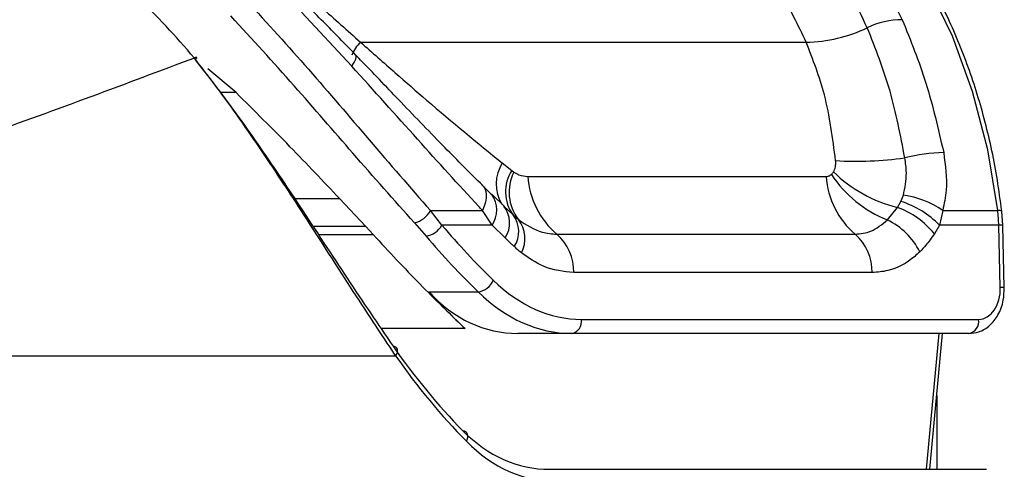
# Model space of a CAD drawing. Header units: millimetres. Extents: x 10 to 13239, y 20 to 10604.
# Tile 30 of 139: x 3871 to 3915, y 2728 to 2747. Entities that reach past the tile are written whole.
import ezdxf

# ---------------------------------------------------------------- set-up
doc = ezdxf.new("R2010")
doc.units = ezdxf.units.MM
doc.layers.add('COMPONENT_GEOMETRY', color=7, linetype='Continuous')
doc.styles.add('SLDTEXTSTYLE0', font='TXT', dxfattribs={"width": 0.75})
doc.dimstyles.new('SLDDIMSTYLE1', dxfattribs={"dimtxt": 75, "dimasz": 3.302, "dimexe": 0, "dimexo": 0.0625, "dimgap": 18.75, "dimtad": 0, "dimtih": 1, "dimtoh": 1, "dimdec": 1, "dimrnd": 1e-09, "dimzin": 12, "dimdsep": 46, "dimtxsty": 'SLDTEXTSTYLE0', "dimsah": 1, "dimcen": 0.09, "dimadec": 0, "dimazin": 3, "dimtfac": 1, "dimtdec": 1, "dimtofl": 0, "dimtmove": 0, "dimatfit": 3, "dimfxl": 1, "dimfrac": 2, "dimtolj": 1, "dimtzin": 12, "dimarcsym": 0})

# ---------------------------------------------------------------- blocks, each defined once
blk = doc.blocks.new('_D_5')
at = {"layer": 'COMPONENT_GEOMETRY', "color": 7}
for p, q in [((3876.961, 3780.567), (483.914, 3780.567)), ((487.089, 3780.567), (487.089, 2443.572)), ((337.037, 2428.338), (314.185, 2428.338)), ((314.185, 2428.338), (314.185, 2309.276)), ((637.141, 2428.338), (659.992, 2428.338)), ((659.992, 2428.338), (659.992, 2309.276)), ((314.185, 2309.276), (337.037, 2309.276)), ((659.992, 2309.276), (637.141, 2309.276)), ((487.089, 860.067), (487.089, 2197.062)), ((3847.074, 860.067), (483.914, 860.067))]:
    blk.add_line(p, q, dxfattribs=at)
for points in [[(487.089, 3780.567), (486.581, 3777.265), (487.597, 3777.265)], [(487.089, 860.067), (487.597, 863.369), (486.581, 863.369)]]:
    blk.add_solid(points, dxfattribs=at)
at = {"layer": 'COMPONENT_GEOMETRY', "color": 7, "char_height": 75, "attachment_point": 1, "style": 'SLDTEXTSTYLE0'}
for s, insert in [('9\'6.98"', (337.037, 2405.956)), ('2920.5mm', (240.943, 2293.742))]:
    blk.add_mtext(s, dxfattribs=dict(at, insert=insert))

msp = doc.modelspace()

# ---------------------------------------------------------------- linework, layer by layer
at = {"color": 7, "linetype": 'Continuous', "lineweight": 25}
for p, q in [((3886.013, 2745.35), (3883.802, 2747.731)), ((3886.399, 2746.401), (3906.021, 2746.401)), ((3880.921, 2744.181), (3879.67, 2745.226)), ((3892.64, 2741.086), (3893.058, 2740.757)), ((3893.058, 2740.757), (3893.154, 2740.687)), ((3893.763, 2740.491), (3906.899, 2740.491)), ((3891.722, 2740.139), (3892.122, 2739.749)), ((3885.477, 2739.515), (3886.626, 2738.286)), ((3892.122, 2739.749), (3892.173, 2739.704)), ((3892.734, 2739.172), (3892.176, 2739.706)), ((3910.189, 2739.394), (3910.301, 2739.666)), ((3892.702, 2739.191), (3893.114, 2738.8)), ((3909.595, 2738.576), (3910.037, 2739.131)), ((3910.037, 2739.131), (3910.189, 2739.394)), ((3889.473, 2738.995), (3891.772, 2738.995)), ((3889.983, 2738.344), (3889.473, 2738.995)), ((3892.189, 2738.344), (3891.772, 2738.995)), ((3893.114, 2738.8), (3893.348, 2738.595)), ((3912.034, 2738.995), (3911.889, 2738.344)), ((3912.034, 2738.995), (3914.453, 2738.995)), ((3914.675, 2738.338), (3914.63, 2738.967)), ((3886.954, 2737.93), (3886.626, 2738.286)), ((3888.772, 2738.448), (3889.283, 2737.867)), ((3892.189, 2738.344), (3889.983, 2738.344)), ((3892.764, 2737.788), (3892.189, 2738.344)), ((3911.889, 2738.344), (3911.664, 2737.966)), ((3914.499, 2738.344), (3911.889, 2738.344)), ((3914.567, 2735.6), (3914.499, 2738.344)), ((3914.743, 2735.594), (3914.675, 2738.338)), ((3895.04, 2737.951), (3908.176, 2737.951)), ((3908.922, 2736.258), (3895.786, 2736.258)), ((3889.412, 2735.409), (3891.575, 2735.409)), ((3896.12, 2734.2), (3913.612, 2734.2)), ((3895.696, 2733.579), (3893.321, 2733.579)), ((3913.188, 2733.579), (3895.696, 2733.579)), ((3911.468, 2727.6), (3912.02, 2733.579)), ((3860.32, 2732.6), (3887.942, 2732.6)), ((3894.723, 2727.6), (3913.956, 2727.6))]:
    msp.add_line(p, q, dxfattribs=at)
at = {"color": 8, "linetype": 'Continuous', "lineweight": 25}
for p, q in [((3880.921, 2744.181), (3880.224, 2744.181)), ((3883.495, 2739.515), (3885.477, 2739.515)), ((3886.626, 2738.286), (3884.311, 2738.286)), ((3884.545, 2737.93), (3886.954, 2737.93)), ((3891.003, 2733.797), (3887.303, 2733.797)), ((3911.323, 2727.6), (3911.874, 2733.579)), ((3911.768, 2730.851), (3911.768, 2727.6))]:
    msp.add_line(p, q, dxfattribs=at)
at = {"color": 7, "linetype": 'Continuous', "lineweight": 25, "flags": 128}
for points in [[(3914.453, 2738.995), (3914.015, 2741.666), (3913.347, 2744.239), (3912.458, 2746.675), (3911.363, 2748.938), (3910.079, 2750.991), (3908.625, 2752.804), (3907.024, 2754.349), (3905.299, 2755.601)], [(3879.083, 2745.705), (3879.123, 2745.726), (3879.153, 2745.738), (3879.173, 2745.741), (3879.183, 2745.735), (3879.181, 2745.721), (3879.169, 2745.698), (3879.145, 2745.668), (3879.128, 2745.648)], [(3891.722, 2740.139), (3891.81, 2740.057), (3891.875, 2739.955), (3891.917, 2739.832), (3891.936, 2739.691), (3891.93, 2739.535), (3891.9, 2739.365), (3891.847, 2739.184), (3891.772, 2738.995)], [(3887.942, 2732.6), (3887.989, 2732.675), (3888.019, 2732.749), (3888.031, 2732.819), (3888.024, 2732.882), (3888, 2732.935), (3887.958, 2732.976), (3887.9, 2733.003), (3887.83, 2733.015)], [(3891.061, 2728.832), (3891.099, 2728.917), (3891.122, 2729.001), (3891.126, 2729.08), (3891.113, 2729.151), (3891.083, 2729.209), (3891.037, 2729.254), (3890.977, 2729.283), (3890.906, 2729.295)]]:
    msp.add_lwpolyline(points, dxfattribs=at)
at = {"color": 8, "linetype": 'Continuous', "lineweight": 25, "flags": 128}
msp.add_lwpolyline([(3886.013, 2745.35), (3886.089, 2745.468), (3886.147, 2745.572), (3886.187, 2745.662), (3886.208, 2745.736), (3886.21, 2745.793), (3886.193, 2745.832), (3886.189, 2745.836)], dxfattribs=at)
at = {"color": 7, "linetype": 'Continuous', "lineweight": 25}
for centre, radius, start, end in [((3910.295, 2743.677), 3.717, 90.689, 115.2493), ((3905.904, 2752.88), 6.48, 271.0367, 295.6578), ((3908.224, 2756.328), 15.165, 266.5703, 278.1046), ((3912.25, 2733.633), 7.91, 91.2746, 103.8139), ((3894.502, 2739.819), 1.722, 146.9979, 216.2937), ((3894.906, 2739.794), 1.966, 152.9954, 217.5866), ((3897.437, 2740.747), 3.682, 183.9756, 229.3887), ((3910.573, 2740.747), 3.682, 183.9756, 229.3887), ((3911.551, 2743.504), 5.301, 213.4518, 248.3528), ((3911.456, 2744.989), 6.028, 225.3798, 256.3772), ((3909.761, 2735.7), 4.003, 55.4016, 82.2491), ((3891.784, 2738.447), 1.181, 326.0476, 39.0243), ((3908.786, 2735.665), 3.685, 38.6379, 70.1601), ((3909.006, 2735.577), 3.995, 43.816, 72.7804), ((3888.507, 2739.511), 1.095, 284.0058, 331.8923), ((3892.172, 2738.065), 1.195, 326.4096, 37.918), ((3892.321, 2737.766), 1.32, 331.2523, 38.9132), ((3908.207, 2735.732), 3.165, 27.1546, 63.9841), ((3907.488, 2738.171), 7.013, 1.4069, 6.7446), ((3889.147, 2738.819), 0.961, 278.1206, 330.3859), ((3893.593, 2736.303), 2.193, 358.8134, 48.7301), ((3906.73, 2736.303), 2.193, 358.8134, 48.7301), ((3891.441, 2736.279), 0.879, 278.8053, 335.9825), ((3895.585, 2734.11), 0.543, 281.8104, 9.5356), ((3913.077, 2734.11), 0.543, 281.8104, 9.5356)]:
    msp.add_arc(centre, radius, start, end, dxfattribs=at)
at = {"color": 8, "linetype": 'Continuous', "lineweight": 25}
for centre, radius, start, end in [((3887.451, 2745.271), 1.544, 132.9589, 158.7751), ((3894.096, 2740.161), 1.725, 147.6052, 211.0299), ((3891.218, 2739.013), 1.179, 325.4169, 35.8687), ((3914.503, 2738.739), 0.261, 60.7306, 100.9746), ((3914.551, 2737.286), 1.059, 83.2397, 92.7674), ((3914.618, 2734.541), 1.06, 83.2442, 92.7648)]:
    msp.add_arc(centre, radius, start, end, dxfattribs=at)
at = {"color": 7, "linetype": 'Continuous', "lineweight": 25}
for centre, major_axis, ratio, start_param, end_param in [((3908.594, 2770.382), (-2.079, 42.156), 0.706247, 2.398562, 2.492116), ((3908.17, 2770.361), (-2.079, 42.757), 0.70627, 2.399047, 2.492601), ((3895.888, 2743.6), (-0.463, 9.394), 0.706247, 2.492116, 3.106771), ((3913.577, 2735.6), (-0.069, 1.399), 0.706247, 3.106771, 4.677567), ((3910.081, 2770.361), (7.703, 42.445), 0.695466, 2.652484, 2.72124), ((3894.244, 2743.579), (1.8, 9.921), 0.695466, 2.652484, 3.267139), ((3895.464, 2743.579), (-0.463, 9.995), 0.706346, 2.494194, 3.108849), ((3908.466, 2761.6), (5.311, 38.722), 0.700456, 2.491976, 2.64649), ((3908.817, 2761.552), (5.313, 39.224), 0.700621, 2.490812, 2.645326), ((3895.441, 2737.6), (1.414, 9.951), 0.699969, 2.649844, 3.240726), ((3895.793, 2737.552), (1.416, 10.453), 0.700621, 2.645326, 3.236207)]:
    msp.add_ellipse(centre, major_axis=major_axis, ratio=ratio, start_param=start_param, end_param=end_param, dxfattribs=at)
for points, knots in [([(3914.63, 2738.967), (3914.57, 2739.424), (3914.394, 2740.749), (3913.935, 2742.891), (3913.187, 2745.328), (3912.233, 2747.624), (3911.089, 2749.744), (3909.771, 2751.661), (3908.293, 2753.336), (3906.934, 2754.564), (3906.048, 2755.149), (3905.737, 2755.355)], [0, 0, 0, 0, 0.065369, 0.189197, 0.313117, 0.437082, 0.561088, 0.685113, 0.809103, 0.932979, 1, 1, 1, 1]), ([(3904.894, 2754.688), (3905.491, 2754.163), (3906.698, 2753.101), (3908.581, 2750.736), (3909.623, 2748.65), (3910.25, 2747.393)], [0, 0, 0, 0, 0.280639, 0.566729, 1, 1, 1, 1]), ([(3908.71, 2747.039), (3908.247, 2747.987), (3907.309, 2749.91), (3905.544, 2752.282), (3904.185, 2753.489), (3903.536, 2754.066)], [0, 0, 0, 0, 0.336897, 0.683326, 1, 1, 1, 1]), ([(3906.021, 2746.401), (3905.666, 2747.14), (3904.948, 2748.632), (3903.372, 2750.952), (3901.998, 2752.21), (3901.168, 2752.971)], [0, 0, 0, 0, 0.279346, 0.564006, 1, 1, 1, 1]), ([(3879.083, 2745.705), (3878.257, 2746.654), (3876.603, 2748.552), (3873.901, 2750.323), (3872.176, 2750.679), (3871.391, 2750.841)], [0, 0, 0, 0, 0.352456, 0.705295, 1, 1, 1, 1]), ([(3881.388, 2748.227), (3882.302, 2747.225), (3884.161, 2745.189), (3886.848, 2742.003), (3888.582, 2740.016), (3889.473, 2738.995)], [0, 0, 0, 0, 0.32022, 0.650979, 1, 1, 1, 1]), ([(3884.425, 2748.154), (3884.505, 2748.084), (3885.168, 2747.503), (3885.823, 2746.917), (3886.399, 2746.401)], [0, 0, 0, 0, 0.120521, 1, 1, 1, 1]), ([(3886.189, 2745.835), (3885.951, 2746.082), (3885.248, 2746.812), (3884.521, 2747.541), (3884.04, 2748.023)], [0, 0, 0, 0, 0.338899, 1, 1, 1, 1]), ([(3888.772, 2738.448), (3887.876, 2739.455), (3886.161, 2741.379), (3883.476, 2744.517), (3881.624, 2746.534), (3880.684, 2747.557)], [0, 0, 0, 0, 0.3504707, 0.6704006, 1, 1, 1, 1]), ([(3910.25, 2747.393), (3910.619, 2746.478), (3911.364, 2744.626), (3911.836, 2742.577), (3912.074, 2741.541)], [0, 0, 0, 0, 0.494606, 1, 1, 1, 1]), ([(3910.362, 2741.314), (3910.171, 2742.307), (3909.786, 2744.318), (3909.072, 2746.124), (3908.71, 2747.039)], [0, 0, 0, 0, 0.493295, 1, 1, 1, 1]), ([(3886.399, 2746.401), (3886.911, 2745.951), (3887.898, 2745.084), (3890.008, 2743.225), (3891.543, 2741.978), (3892.64, 2741.086)], [0, 0, 0, 0, 0.234815, 0.452883, 1, 1, 1, 1]), ([(3907.316, 2741.19), (3907.188, 2742.173), (3906.949, 2744.01), (3906.316, 2745.642), (3906.021, 2746.401)], [0, 0, 0, 0, 0.5349, 1, 1, 1, 1]), ([(3879.083, 2745.705), (3876.055, 2744.568), (3869.991, 2742.29), (3863.329, 2740.046), (3859.994, 2738.923)], [0, 0, 0, 0, 0.499312, 1, 1, 1, 1]), ([(3887.942, 2732.6), (3887.287, 2733.588), (3885.959, 2735.589), (3883.962, 2738.739), (3881.952, 2741.787), (3880.361, 2744.055), (3879.37, 2745.335), (3879.083, 2745.705)], [0, 0, 0, 0, 0.249767, 0.506053, 0.707933, 0.915373, 1, 1, 1, 1]), ([(3879.112, 2745.631), (3879.394, 2745.274), (3880.346, 2744.066), (3881.91, 2741.884), (3883.87, 2738.975), (3885.856, 2735.916), (3887.166, 2733.991), (3887.83, 2733.015)], [0, 0, 0, 0, 0.084418, 0.285732, 0.492992, 0.742846, 1, 1, 1, 1]), ([(3891.776, 2740.096), (3891.226, 2740.643), (3890.055, 2741.808), (3888.284, 2743.653), (3886.964, 2745.036), (3886.284, 2745.737), (3886.189, 2745.835)], [0, 0, 0, 0, 0.307697, 0.654133, 0.951441, 1, 1, 1, 1]), ([(3891.772, 2738.995), (3891.714, 2739.057), (3890.776, 2740.058), (3888.907, 2742.128), (3886.986, 2744.267), (3886.013, 2745.35)], [0, 0, 0, 0, 0.031353, 0.509611, 1, 1, 1, 1]), ([(3885.477, 2739.515), (3884.758, 2740.275), (3883.303, 2741.815), (3881.722, 2743.386), (3880.921, 2744.181)], [0, 0, 0, 0, 0.493745, 1, 1, 1, 1]), ([(3907.222, 2740.699), (3907.231, 2740.713), (3907.278, 2740.794), (3907.325, 2740.96), (3907.319, 2741.122), (3907.316, 2741.19)], [0, 0, 0, 0, 0.109504, 0.621551, 1, 1, 1, 1]), ([(3910.301, 2739.666), (3910.368, 2739.988), (3910.478, 2740.518), (3910.395, 2741.09), (3910.362, 2741.314)], [0, 0, 0, 0, 0.6067119, 1, 1, 1, 1]), ([(3912.074, 2741.541), (3912.149, 2740.981), (3912.266, 2740.101), (3912.095, 2739.29), (3912.034, 2738.995)], [0, 0, 0, 0, 0.636154, 1, 1, 1, 1]), ([(3893.154, 2740.687), (3893.227, 2740.644), (3893.425, 2740.525), (3893.632, 2740.505), (3893.763, 2740.491)], [0, 0, 0, 0, 0.36292, 1, 1, 1, 1]), ([(3906.899, 2740.491), (3906.929, 2740.494), (3907.002, 2740.499), (3907.078, 2740.538), (3907.12, 2740.575), (3907.128, 2740.581)], [0, 0, 0, 0, 0.361865, 0.882526, 1, 1, 1, 1]), ([(3907.128, 2740.581), (3907.13, 2740.584), (3907.166, 2740.617), (3907.195, 2740.66), (3907.222, 2740.699)], [0, 0, 0, 0, 0.07521, 1, 1, 1, 1]), ([(3893.348, 2738.595), (3893.693, 2738.367), (3894.238, 2738.008), (3894.824, 2737.966), (3895.04, 2737.951)], [0, 0, 0, 0, 0.6325913, 1, 1, 1, 1]), ([(3908.176, 2737.951), (3908.412, 2737.975), (3908.922, 2738.026), (3909.36, 2738.384), (3909.595, 2738.576)], [0, 0, 0, 0, 0.461514, 1, 1, 1, 1]), ([(3886.954, 2737.93), (3887.645, 2737.188), (3889.035, 2735.693), (3890.344, 2734.432), (3891.003, 2733.797)], [0, 0, 0, 0, 0.496443, 1, 1, 1, 1]), ([(3893.167, 2737.404), (3893.133, 2737.437), (3892.999, 2737.564), (3892.864, 2737.692), (3892.764, 2737.788)], [0, 0, 0, 0, 0.254448, 1, 1, 1, 1]), ([(3911.664, 2737.966), (3911.543, 2737.792), (3911.344, 2737.505), (3911.114, 2737.269), (3911.023, 2737.177)], [0, 0, 0, 0, 0.606999, 1, 1, 1, 1]), ([(3893.478, 2737.131), (3893.418, 2737.181), (3893.313, 2737.268), (3893.211, 2737.363), (3893.167, 2737.404)], [0, 0, 0, 0, 0.570607, 1, 1, 1, 1]), ([(3895.786, 2736.258), (3895.333, 2736.306), (3894.528, 2736.393), (3893.798, 2736.906), (3893.478, 2737.131)], [0, 0, 0, 0, 0.561369, 1, 1, 1, 1]), ([(3911.023, 2737.177), (3910.948, 2737.107), (3910.524, 2736.714), (3909.811, 2736.328), (3909.155, 2736.276), (3908.922, 2736.258)], [0, 0, 0, 0, 0.121493, 0.688487, 1, 1, 1, 1]), ([(3913.188, 2733.579), (3913.336, 2733.594), (3913.664, 2733.627), (3914.122, 2733.914), (3914.499, 2734.393), (3914.719, 2734.984), (3914.736, 2735.408), (3914.743, 2735.594)], [0, 0, 0, 0, 0.165531, 0.368211, 0.581504, 0.816938, 1, 1, 1, 1])]:
    msp.add_open_spline(points, degree=3, knots=knots, dxfattribs=at)

# ---------------------------------------------------------------- dimensions: what is measured, and where the dimension line sits
at = {"layer": 'COMPONENT_GEOMETRY', "color": 7}
dim = msp.add_linear_dim(base=(487.089, 3780.567), p1=(3848.344, 860.067), p2=(3878.231, 3780.567), angle=90, dimstyle='SLDDIMSTYLE1', dxfattribs=at)
dim.commit()
dim.dimension.update_dxf_attribs({"geometry": '_D_5', "text_midpoint": (487.089, 2320.317), "dimtype": 160})

doc.saveas('drawing.dxf')
